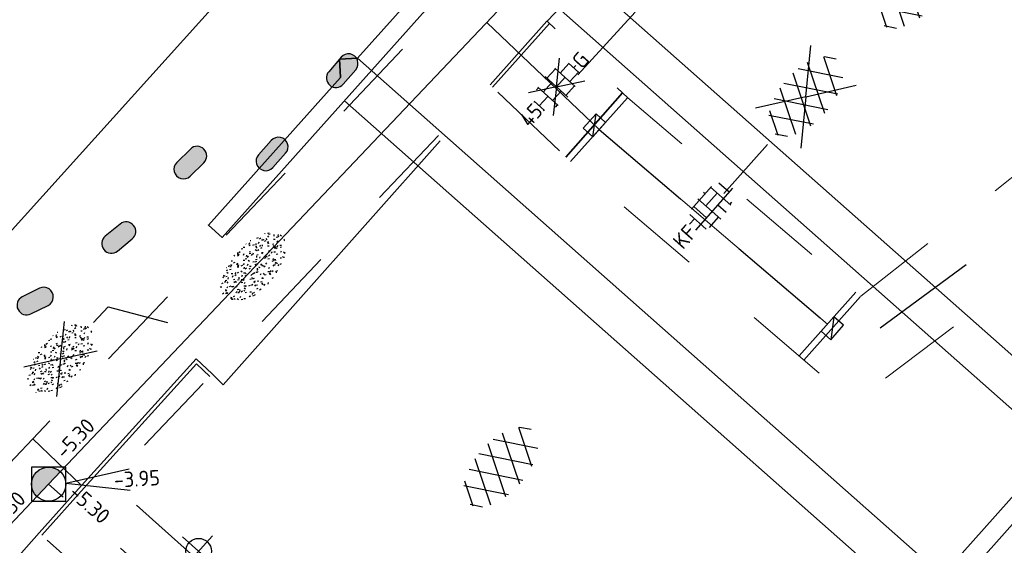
# Model space of a CAD drawing. Header units: metres. Extents: x 113080 to 114329, y 482672 to 483852.
# Tile 38 of 55: x 113494 to 113518, y 483448 to 483461. Entities that reach past the tile are written whole.
import ezdxf
from ezdxf.enums import TextEntityAlignment as Align

# ---------------------------------------------------------------- set-up
doc = ezdxf.new("R2010")
doc.units = ezdxf.units.M
for name, pattern in [('RI-GWA', [18.45, 6, -1.8, 1.75, -1.8, 1.75, -1.8, 1.75, -1.8]), ('RI-HWA_KOLKAANSLUITING', [4.3, 2.5, -1.8]), ('VH-OPSLUITBAND_80X200', [14, 8, -2, 2, -2]), ('VH-TROTTOIRBAND_130-150', [15, 5, -2, 2, -2, 2, -2]), ('XX-HIDDEN', [4, 2, -2])]:
    doc.linetypes.add(name, pattern=pattern)
for name, color, linetype, lineweight in [('B-WE-IE-MEUBILAIR_WEGMEUBILAIR_LICHTMAST-S', 252, 'Continuous', 25), ('B-WE-IE-MEUBILAIR_WEGMEUBILAIR_PARKEERMAATREGEL-S', 252, 'Continuous', 25), ('B-WE-RI-GWA_STROOMRICHTING-S', 252, 'Continuous', 25), ('B-WE-RI-GWA_TRANSPORTLEIDING-G', 252, 'RI-GWA', 18), ('B-WE-RI-HWA_KOLK-S', 252, 'Continuous', 25), ('B-WE-VH-KANTOPSLUITING_OPSLUITBAND_80X200-G', 252, 'VH-OPSLUITBAND_80X200', 18), ('B-WE-VH-VERHARDING_ASFALT-S', 252, 'Continuous', 25), ('N-WE-GR-GRAS-S', 60, 'Continuous', 25), ('N-WE-KW-KUNSTWERK_BRUG-G', 7, 'Continuous', 35), ('N-WE-VH-KANTOPSLUITING_OPSLUITBAND_80X200-G', 150, 'VH-OPSLUITBAND_80X200', 35), ('N-WE-VH-KANTOPSLUITING_TROTTOIRBAND_130 150-G', 210, 'VH-TROTTOIRBAND_130-150', 35), ('N-WE-VH-KANTOPSLUITING_VOORKANTBAND-G', 50, 'Continuous', 25), ('N-WE-VH-VERHARDING_BETONSTRAATSTEEN-S', 210, 'Continuous', 25), ('N-WE-VH-VERHARDING_TEGEL-S', 50, 'Continuous', 25), ('V-WE-GR-GRAS-S', 7, 'Continuous', 25), ('V-WE-VH-KANTOPSLUITING_OPSLUITBAND_80X200-G', 150, 'VH-OPSLUITBAND_80X200-V', 25), ('V-WE-VH-KANTOPSLUITING_TROTTOIRBAND_130 150-G', 210, 'VH-TROTTOIRBAND_130-150-V', 18), ('V-WE-VH-KANTOPSLUITING_VOORKANTBAND-G', 50, 'Continuous', 18), ('V-WE-VH-MATERIAALGRENS-G', 7, 'XX-HIDDEN', 18), ('V-WE-VH-VERHARDING_ASFALT-S', 7, 'Continuous', 25), ('V-WE-VH-VERHARDING_TEGEL-S', 10, 'Continuous', 25), ('X-XX-AL-WERKGRENS-G', 7, 'XX-WERKGRENS', 25)]:
    doc.layers.add(name, color=color, linetype=linetype, lineweight=lineweight)
for name, color, linetype, lineweight, true_color in [('N-WE-RI-GWA_PUTNUMMER-S', 30, 'Continuous', 25, 0xff7f00), ('N-WE-RI-GWA_RIOOLPUT_INSPECTIEPUT-S', 30, 'Continuous', 25, 0xff7f00), ('N-WE-RI-GWA_STROOMRICHTING-S', 30, 'Continuous', 25, 0xff7f00), ('N-WE-RI-GWA_TRANSPORTLEIDING-G', 30, 'RI-GWA', 35, 0xff7f00), ('N-WE-RI-HWA_KOLKAANSLUITING-G', 150, 'RI-HWA_KOLKAANSLUITING', 25, 0x007fff), ('V-WE-RI-GWA_STROOMRICHTING-S', 30, 'Continuous', 25, 0xff7f00), ('V-WE-RI-GWA_TRANSPORTLEIDING-G', 30, 'RI-GWA-V', 35, 0xff7f00), ('V-WE-RI-HWA_KOLKAANSLUITING-G', 150, 'RI-HWA_KOLKAANSLUITING-V', 18, 0x007fff)]:
    doc.layers.add(name, color=color, linetype=linetype, lineweight=lineweight, true_color=true_color)
doc.styles.add('NLCS-ISO', font='NLCS-ISO.ttf')
doc.linetypes.add('RI-GWA-V', pattern='A,3,[24,NLCS.SHX,S=1,R=0,X=0,Y=0],3,-3', length=9)
doc.linetypes.add('RI-HWA_KOLKAANSLUITING-V', pattern='A,1.25,[24,NLCS.SHX,S=0.5,R=0,X=0,Y=0],1.25,-1.8,1.8,-1.8,1.8,-1.8,1.8,-1.8', length=15.1)
doc.linetypes.add('VH-OPSLUITBAND_80X200-V', pattern='A,4,[24,NLCS.SHX,S=1,R=0,X=0,Y=0],4,-2,2,-2', length=14)
doc.linetypes.add('VH-TROTTOIRBAND_130-150-V', pattern='A,2.5,[24,NLCS.SHX,S=1,R=0,X=0,Y=0],2.5,-2,2,-2,2,-2', length=15)
doc.linetypes.add('XX-WERKGRENS', pattern='A,0,[137,NLCS.SHX,S=0.5,R=0,X=0,Y=0],-30', length=30)

# ---------------------------------------------------------------- blocks, each defined once
blk = doc.blocks.new('N-SRI-PUT_GWA-SO')
blk.add_hatch(color=256).paths.add_polyline_path([(1.41, 1.41, 0.664858), (-2, 0.02), (-2, -0.02, 0.196534), (-1.41, -1.41)])
at = {"lineweight": -3, "flags": 128}
blk.add_lwpolyline([(2, -2), (2, 2), (-2, 2), (-2, -2)], close=True, dxfattribs=at)
at = {"lineweight": -3}
blk.add_circle((0, 0), 2, dxfattribs=at)
blk = doc.blocks.new('*U92')
at = {"ltscale": 0.1, "style": 'NLCS-ISO'}
for tag, p in [('BOBL', (-96.47, 0)), ('MAT', (-1, 0.5))]:
    blk.add_attdef(tag, text='', height=1.8, dxfattribs=at).set_placement(p, align=Align.BOTTOM_RIGHT)
for tag, p in [('DIA', (1, 0.5)), ('BOBR', (98.49, 0))]:
    blk.add_attdef(tag, text='', height=1.8, dxfattribs=at).set_placement(p, align=Align.BOTTOM_LEFT)
blk.add_attdef('JVA', text='', height=1.8, dxfattribs=at).set_placement((0, -1), align=Align.TOP_CENTER)
blk = doc.blocks.new('*U163')
at = {"ltscale": 0.1}
blk.add_hatch(color=256, dxfattribs=at).paths.add_polyline_path([(2.5, 0), (-2.5, -0.83), (-2.5, 0.83)])
at = {"ltscale": 0.1, "flags": 128}
blk.add_lwpolyline([(2.5, 0), (-2.5, -0.83), (-2.5, 0.83)], close=True, dxfattribs=at)
at = {"ltscale": 0.1, "style": 'NLCS-ISO'}
for tag, p in [('BOBL', (-46.81, 0)), ('MAT', (-1, 0.5))]:
    blk.add_attdef(tag, text='', height=1.8, dxfattribs=at).set_placement(p, align=Align.BOTTOM_RIGHT)
for tag, p in [('DIA', (1, 0.5)), ('BOBR', (43.51, 0))]:
    blk.add_attdef(tag, text='', height=1.8, dxfattribs=at).set_placement(p, align=Align.BOTTOM_LEFT)
blk.add_attdef('JVA', text='', height=1.8, dxfattribs=at).set_placement((0, -1), align=Align.TOP_CENTER)
blk = doc.blocks.new('*U164')
at = {"ltscale": 0.1}
blk.add_hatch(color=256, dxfattribs=at).paths.add_polyline_path([(2.5, 0), (-2.5, -0.83), (-2.5, 0.83)])
at = {"ltscale": 0.1, "flags": 128}
blk.add_lwpolyline([(2.5, 0), (-2.5, -0.83), (-2.5, 0.83)], close=True, dxfattribs=at)
at = {"ltscale": 0.1, "style": 'NLCS-ISO'}
for tag, p in [('BOBL', (-30.21, 0)), ('MAT', (-1, 0.5))]:
    blk.add_attdef(tag, text='', height=1.8, dxfattribs=at).set_placement(p, align=Align.BOTTOM_RIGHT)
for tag, p in [('DIA', (1, 0.5)), ('BOBR', (29.48, 0))]:
    blk.add_attdef(tag, text='', height=1.8, dxfattribs=at).set_placement(p, align=Align.BOTTOM_LEFT)
blk.add_attdef('JVA', text='', height=1.8, dxfattribs=at).set_placement((0, -1), align=Align.TOP_CENTER)
blk = doc.blocks.new('B-SIE-WEG_LICHTMAST_1UITHOUDER-SO')
for p, q in [((0, -2.42), (0, 2.33)), ((-5.5, 0), (-6.34, 1.24)), ((-5.5, 0), (-4.66, 1.24)), ((-5.5, 0), (-6.34, -1.24)), ((-1.5, 0), (-5.5, 0)), ((-5.5, 0), (-4.66, -1.24)), ((0, 0), (-1.49, 0)), ((0, 0), (2.52, 0))]:
    blk.add_line(p, q)
blk.add_circle((0, 0), 1.5)
at = {"style": 'NLCS-ISO'}
blk.add_attdef('TYPE', text='', height=1.8, dxfattribs=at).set_placement((0, 2.33), align=Align.BOTTOM_CENTER)
blk = doc.blocks.new('B-SRI-KOLK_TROTTOIR-SO')
blk.add_line((-1.125, 0), (1.125, 1.5))
at = {"flags": 128}
blk.add_lwpolyline([(-1.125, 0), (1.125, 0), (1.125, 1.5), (-1.125, 1.5)], close=True, dxfattribs=at)
blk = doc.blocks.new('V-SGR-GRAS_01-SO')
at = {"ltscale": 0.1}
for p, q in [((0, 0), (-1.427, 1.027)), ((-0.576, 0.919), (-0.64, 0.957)), ((-0.562, 0.919), (-0.509, 0.972)), ((-0.212, 0.998), (-0.269, 1.031)), ((0, 0), (1.427, 1.027)), ((0.073, 0.993), (0.138, 1.031)), ((0.239, 0.923), (0.312, 0.942)), ((0.594, 0.925), (0.522, 0.945)), ((0.912, 0.894), (0.907, 0.925)), ((-1.448, 0.644), (-1.521, 0.664)), ((-1.469, 0.576), (-1.482, 0.65)), ((-1.427, 0.476), (-1.354, 0.496)), ((-1.302, 0.761), (-1.324, 0.774)), ((-1.284, 0.684), (-1.278, 0.759)), ((-1.154, 0.647), (-1.207, 0.7)), ((-0.939, 0.84), (-1.004, 0.878)), ((-0.968, 0.512), (-0.915, 0.565)), ((-0.893, 0.496), (-0.965, 0.515)), ((-0.892, 0.812), (-0.817, 0.812)), ((-0.873, 0.655), (-0.886, 0.729)), ((-0.871, 0.625), (-0.799, 0.644)), ((-0.804, 0.474), (-0.869, 0.511)), ((-0.73, 0.647), (-0.783, 0.7)), ((-0.689, 0.607), (-0.682, 0.682)), ((-0.441, 0.553), (-0.506, 0.59)), ((-0.427, 0.785), (-0.499, 0.804)), ((-0.425, 0.706), (-0.36, 0.743)), ((-0.305, 0.647), (-0.358, 0.7)), ((-0.317, 0.812), (-0.242, 0.812)), ((-0.316, 0.774), (-0.244, 0.793)), ((-0.278, 0.735), (-0.291, 0.809)), ((-0.078, 0.632), (-0.143, 0.669)), ((-0.093, 0.53), (-0.087, 0.604)), ((-0.002, 0.47), (0.071, 0.489)), ((0.128, 0.636), (0.056, 0.656)), ((0.119, 0.647), (0.066, 0.7)), ((0.286, 0.711), (0.221, 0.748)), ((0.258, 0.812), (0.333, 0.812)), ((0.317, 0.814), (0.304, 0.888)), ((0.322, 0.565), (0.375, 0.618)), ((0.429, 0.477), (0.494, 0.514)), ((0.543, 0.647), (0.49, 0.7)), ((0.502, 0.452), (0.509, 0.527)), ((0.554, 0.619), (0.626, 0.638)), ((0.649, 0.79), (0.584, 0.827)), ((0.684, 0.487), (0.611, 0.507)), ((0.833, 0.812), (0.908, 0.812)), ((0.967, 0.647), (0.914, 0.7)), ((0.927, 0.764), (0.992, 0.802)), ((1.012, 0.869), (0.947, 0.906)), ((1.15, 0.777), (1.077, 0.796)), ((1.147, 0.502), (1.082, 0.54)), ((1.109, 0.767), (1.182, 0.787)), ((1.392, 0.647), (1.339, 0.7)), ((1.424, 0.463), (1.496, 0.483)), ((1.51, 0.581), (1.445, 0.619)), ((1.607, 0.407), (1.594, 0.481)), ((-1.964, -0.07), (-1.977, 0.004)), ((-1.93, 0.188), (-1.925, 0.244)), ((-1.893, 0.237), (-1.921, 0.253)), ((-1.668, 0.023), (-1.595, 0.043)), ((-1.596, 0.241), (-1.649, 0.294)), ((-1.53, 0.316), (-1.595, 0.353)), ((-1.517, 0.187), (-1.442, 0.187)), ((-1.358, 0.206), (-1.431, 0.226)), ((0, 0), (-1.427, -1.027)), ((-1.421, 0.131), (-1.356, 0.168)), ((-1.369, 0.009), (-1.382, 0.083)), ((-1.375, 0.106), (-1.322, 0.159)), ((-1.334, 0.111), (-1.328, 0.186)), ((-1.167, 0.395), (-1.232, 0.432)), ((-1.172, 0.241), (-1.225, 0.294)), ((-1.112, 0.172), (-1.04, 0.192)), ((-1.032, 0.028), (-1.097, 0.066)), ((-0.942, 0.187), (-0.867, 0.187)), ((-0.923, 0.418), (-0.858, 0.456)), ((-0.803, 0.057), (-0.875, 0.077)), ((-0.747, 0.241), (-0.8, 0.294)), ((-0.773, 0.089), (-0.786, 0.163)), ((-0.739, 0.034), (-0.732, 0.109)), ((-0.669, 0.107), (-0.734, 0.145)), ((-0.557, 0.321), (-0.485, 0.34)), ((-0.337, 0.347), (-0.41, 0.366)), ((-0.323, 0.241), (-0.376, 0.294)), ((-0.306, 0.186), (-0.371, 0.224)), ((-0.367, 0.187), (-0.292, 0.187)), ((-0.243, 0.017), (-0.17, 0.036)), ((-0.178, 0.169), (-0.191, 0.242)), ((-0.143, -0.043), (-0.137, 0.032)), ((-0.085, 0.159), (-0.032, 0.212)), ((-0.069, 0.189), (-0.004, 0.227)), ((0.057, 0.265), (-0.008, 0.303)), ((0, 0), (1.427, -1.027)), ((0.101, 0.241), (0.048, 0.294)), ((0.218, 0.198), (0.146, 0.217)), ((0.208, 0.187), (0.283, 0.187)), ((0.313, 0.166), (0.385, 0.185)), ((0.42, 0.344), (0.355, 0.382)), ((0.417, 0.248), (0.404, 0.322)), ((0.526, 0.241), (0.472, 0.294)), ((0.555, -0.022), (0.49, 0.015)), ((0.774, 0.049), (0.701, 0.069)), ((0.784, 0.423), (0.719, 0.461)), ((0.783, 0.187), (0.858, 0.187)), ((0.918, 0.057), (0.853, 0.094)), ((0.868, 0.315), (0.941, 0.334)), ((0.95, 0.241), (0.897, 0.294)), ((1.012, 0.328), (0.999, 0.402)), ((1.098, 0.375), (1.104, 0.45)), ((1.239, 0.338), (1.167, 0.358)), ((1.183, 0.011), (1.255, 0.03)), ((1.206, 0.212), (1.259, 0.265)), ((1.282, 0.136), (1.217, 0.173)), ((1.283, 0.248), (1.348, 0.286)), ((1.374, 0.241), (1.321, 0.294)), ((1.358, 0.187), (1.433, 0.187)), ((1.645, 0.215), (1.58, 0.252)), ((1.693, 0.298), (1.7, 0.373)), ((1.795, 0.19), (1.722, 0.209)), ((1.738, 0.159), (1.81, 0.179)), ((1.798, 0.241), (1.745, 0.294)), ((1.933, 0.187), (1.948, 0.187)), ((-1.918, -0.157), (-1.854, -0.119)), ((-1.824, -0.083), (-1.897, -0.064)), ((-1.759, -0.13), (-1.823, -0.092)), ((-1.782, -0.301), (-1.729, -0.248)), ((-1.624, -0.496), (-1.689, -0.459)), ((-1.613, -0.166), (-1.667, -0.113)), ((-1.567, -0.438), (-1.492, -0.438)), ((-1.395, -0.051), (-1.46, -0.013)), ((-1.385, -0.462), (-1.378, -0.387)), ((-1.353, -0.281), (-1.281, -0.261)), ((-1.269, -0.232), (-1.341, -0.212)), ((-1.261, -0.417), (-1.326, -0.38)), ((-1.189, -0.166), (-1.242, -0.113)), ((-1.065, -0.386), (-1, -0.348)), ((-0.992, -0.438), (-0.917, -0.438)), ((-0.897, -0.338), (-0.962, -0.301)), ((-0.765, -0.166), (-0.818, -0.113)), ((-0.798, -0.132), (-0.726, -0.112)), ((-0.713, -0.381), (-0.786, -0.361)), ((-0.674, -0.477), (-0.687, -0.403)), ((-0.534, -0.259), (-0.599, -0.222)), ((-0.567, -0.098), (-0.502, -0.061)), ((-0.491, -0.248), (-0.438, -0.195)), ((-0.484, -0.436), (-0.411, -0.416)), ((-0.417, -0.438), (-0.342, -0.438)), ((-0.341, -0.166), (-0.394, -0.113)), ((-0.248, -0.091), (-0.32, -0.072)), ((-0.171, -0.18), (-0.236, -0.143)), ((-0.078, -0.398), (-0.091, -0.324)), ((0.084, -0.166), (0.031, -0.113)), ((0.072, -0.287), (0.144, -0.268)), ((0.192, -0.101), (0.127, -0.064)), ((0.158, -0.438), (0.233, -0.438)), ((0.308, -0.24), (0.235, -0.221)), ((0.327, -0.468), (0.262, -0.43)), ((0.287, -0.327), (0.352, -0.289)), ((0.452, -0.12), (0.459, -0.046)), ((0.508, -0.166), (0.455, -0.113)), ((0.517, -0.318), (0.504, -0.244)), ((0.69, -0.389), (0.625, -0.351)), ((0.627, -0.138), (0.7, -0.119)), ((0.733, -0.438), (0.808, -0.438)), ((0.785, -0.039), (0.85, -0.002)), ((0.863, -0.389), (0.791, -0.37)), ((0.799, -0.195), (0.852, -0.142)), ((0.932, -0.166), (0.879, -0.113)), ((0.942, -0.442), (1.014, -0.423)), ((1.053, -0.31), (0.988, -0.272)), ((1.048, -0.198), (1.054, -0.123)), ((1.112, -0.239), (1.099, -0.165)), ((1.329, -0.1), (1.256, -0.08)), ((1.356, -0.166), (1.303, -0.113)), ((1.308, -0.438), (1.383, -0.438)), ((1.416, -0.231), (1.351, -0.193)), ((1.497, -0.293), (1.569, -0.274)), ((1.639, -0.268), (1.704, -0.231)), ((1.643, -0.275), (1.65, -0.2)), ((1.707, -0.159), (1.694, -0.085)), ((1.779, -0.152), (1.715, -0.114)), ((1.781, -0.166), (1.728, -0.113)), ((1.884, -0.248), (1.812, -0.229)), ((-1.631, -0.572), (-1.684, -0.519)), ((-1.535, -0.657), (-1.498, -0.636)), ((-1.269, -0.557), (-1.282, -0.483)), ((-1.207, -0.572), (-1.26, -0.519)), ((-1.179, -0.67), (-1.252, -0.651)), ((-1.126, -0.784), (-1.191, -0.746)), ((-1.039, -0.585), (-0.967, -0.565)), ((-0.898, -0.654), (-0.845, -0.601)), ((-0.783, -0.572), (-0.836, -0.519)), ((-0.763, -0.705), (-0.828, -0.667)), ((-0.789, -0.539), (-0.782, -0.464)), ((-0.725, -0.889), (-0.652, -0.869)), ((-0.709, -0.902), (-0.644, -0.864)), ((-0.624, -0.819), (-0.696, -0.799)), ((-0.399, -0.626), (-0.464, -0.588)), ((-0.358, -0.572), (-0.411, -0.519)), ((-0.158, -0.529), (-0.23, -0.51)), ((-0.211, -0.614), (-0.146, -0.577)), ((-0.193, -0.616), (-0.187, -0.541)), ((-0.169, -0.74), (-0.097, -0.72)), ((-0.036, -0.547), (-0.101, -0.509)), ((0.021, -0.964), (0.008, -0.89)), ((0.066, -0.572), (0.013, -0.519)), ((0.099, -0.913), (0.034, -0.876)), ((0.397, -0.678), (0.325, -0.659)), ((0.386, -0.591), (0.459, -0.572)), ((0.393, -0.601), (0.446, -0.548)), ((0.462, -0.834), (0.397, -0.797)), ((0.402, -0.693), (0.409, -0.618)), ((0.49, -0.572), (0.437, -0.519)), ((0.617, -0.884), (0.604, -0.81)), ((0.643, -0.843), (0.708, -0.806)), ((0.701, -0.895), (0.773, -0.876)), ((0.825, -0.755), (0.76, -0.718)), ((0.914, -0.572), (0.861, -0.519)), ((0.953, -0.827), (0.88, -0.808)), ((0.998, -0.77), (1.004, -0.696)), ((1.188, -0.676), (1.123, -0.639)), ((1.141, -0.556), (1.206, -0.518)), ((1.212, -0.805), (1.199, -0.731)), ((1.256, -0.746), (1.328, -0.727)), ((1.339, -0.572), (1.286, -0.519)), ((1.419, -0.538), (1.346, -0.518)), ((1.551, -0.597), (1.486, -0.56)), ((1.684, -0.547), (1.736, -0.495)), ((1.713, -0.522), (1.71, -0.519)), ((-0.836, -0.943), (-0.853, -0.926)), ((-0.582, -0.994), (-0.587, -0.97)), ((-0.376, -0.979), (-0.429, -0.926)), ((-0.265, -0.992), (-0.33, -0.955)), ((-0.068, -0.968), (-0.141, -0.948)), ((-0.014, -1.008), (0.039, -0.955)), ((0.048, -0.979), (-0.005, -0.926)), ((0.172, -1.037), (0.218, -1.024)), ((0.472, -0.979), (0.419, -0.926)), ((0.856, -0.938), (0.844, -0.926))]:
    blk.add_line(p, q, dxfattribs=at)
at = {"ltscale": 0.1, "style": 'NLCS-ISO'}
blk.add_attdef('TYPE', text='', height=0.5, dxfattribs=at).set_placement((3.471, -0.016), align=Align.MIDDLE_CENTER)
blk = doc.blocks.new('V-SVH-ASFALT-SO')
for q in [(-4.9, 3.52), (4.9, 3.52), (-4.9, -3.52), (4.9, -3.52)]:
    blk.add_line((0, 0), q)
at = {"ltscale": 0.1}
for p, q in [((-4.1, -2.05), (-1.24, 2.9)), ((0.56, -2.96), (-2.66, 2.62)), ((-2.19, -2.74), (1.08, 2.92)), ((2.68, -2.62), (-0.54, 2.96)), ((-0.01, -2.97), (3.13, 2.48)), ((4.51, -1.79), (1.85, 2.81)), ((-5.55, -0.57), (-4.02, 2.09)), ((-1.83, -2.81), (-4.5, 1.81)), ((2.47, -2.68), (4.88, 1.5)), ((5.64, 0.25), (4.96, 1.43)), ((-4.91, -1.48), (-5.64, -0.2))]:
    blk.add_line(p, q, dxfattribs=at)
at = {"style": 'NLCS-ISO'}
blk.add_attdef('KLEUR', text='', height=1.8, dxfattribs=at).set_placement((7.3, 0), align=Align.MIDDLE_LEFT)
at = {"style": 'NLCS-ISO', "flags": 1}
blk.add_attdef('FUNCTIE', text='', height=1.8, dxfattribs=at).set_placement((0.12, -3.58), align=Align.MIDDLE_CENTER)
blk = doc.blocks.new('SVH-BSS_KEIFORMAAT_BLOK_02_KL-SO')
for p, q in [((-2.37, -1.29), (-2.37, 1.29)), ((-1.77, 1.54), (1.77, 1.54)), ((-1.37, -0.46), (-1.37, 1.54)), ((-0.37, -1.79), (-0.37, 1.79)), ((0.63, 1.54), (0.63, 1.77)), ((1.63, -1.58), (1.63, 1.58)), ((-3.24, 0.54), (-2.37, 0.54)), ((-0.37, 0.54), (1.63, 0.54)), ((2.63, -0.46), (2.63, 1.14)), ((-3.28, -0.46), (3.28, -0.46)), ((0.63, -1.77), (0.63, -0.46)), ((-1.97, -1.46), (-0.37, -1.46)), ((1.63, -1.46), (1.97, -1.46))]:
    blk.add_line(p, q)
at = {"style": 'NLCS-ISO'}
blk.add_attdef('FORMAAT', text='', height=1.8, dxfattribs=at).set_placement((-3.39, 0), align=Align.MIDDLE_RIGHT)
blk.add_attdef('KLEUR', text='', height=1.8, dxfattribs=at).set_placement((3.39, 0), align=Align.MIDDLE_LEFT)
at = {"style": 'NLCS-ISO', "flags": 1}
blk.add_attdef('FUNCTIE', text='', height=1.8, dxfattribs=at).set_placement((0.12, -3.58), align=Align.MIDDLE_CENTER)
blk = doc.blocks.new('SGR-GRAS_01-SO')
at = {"ltscale": 0.1}
for p, q in [((-0.576, 0.919), (-0.64, 0.957)), ((-0.562, 0.919), (-0.509, 0.972)), ((-0.212, 0.998), (-0.269, 1.031)), ((0.073, 0.993), (0.138, 1.031)), ((0.239, 0.923), (0.312, 0.942)), ((0.594, 0.925), (0.522, 0.945)), ((0.912, 0.894), (0.907, 0.925)), ((-1.448, 0.644), (-1.521, 0.664)), ((-1.469, 0.576), (-1.482, 0.65)), ((-1.427, 0.476), (-1.354, 0.496)), ((-1.302, 0.761), (-1.324, 0.774)), ((-1.284, 0.684), (-1.278, 0.759)), ((-1.154, 0.647), (-1.207, 0.7)), ((-0.939, 0.84), (-1.004, 0.878)), ((-0.968, 0.512), (-0.915, 0.565)), ((-0.893, 0.496), (-0.965, 0.515)), ((-0.892, 0.812), (-0.817, 0.812)), ((-0.873, 0.655), (-0.886, 0.729)), ((-0.871, 0.625), (-0.799, 0.644)), ((-0.804, 0.474), (-0.869, 0.511)), ((-0.73, 0.647), (-0.783, 0.7)), ((-0.689, 0.607), (-0.682, 0.682)), ((-0.441, 0.553), (-0.506, 0.59)), ((-0.427, 0.785), (-0.499, 0.804)), ((-0.425, 0.706), (-0.36, 0.743)), ((-0.305, 0.647), (-0.358, 0.7)), ((-0.317, 0.812), (-0.242, 0.812)), ((-0.316, 0.774), (-0.244, 0.793)), ((-0.278, 0.735), (-0.291, 0.809)), ((-0.078, 0.632), (-0.143, 0.669)), ((-0.093, 0.53), (-0.087, 0.604)), ((-0.002, 0.47), (0.071, 0.489)), ((0.128, 0.636), (0.056, 0.656)), ((0.119, 0.647), (0.066, 0.7)), ((0.286, 0.711), (0.221, 0.748)), ((0.258, 0.812), (0.333, 0.812)), ((0.317, 0.814), (0.304, 0.888)), ((0.322, 0.565), (0.375, 0.618)), ((0.429, 0.477), (0.494, 0.514)), ((0.543, 0.647), (0.49, 0.7)), ((0.502, 0.452), (0.509, 0.527)), ((0.554, 0.619), (0.626, 0.638)), ((0.649, 0.79), (0.584, 0.827)), ((0.684, 0.487), (0.611, 0.507)), ((0.833, 0.812), (0.908, 0.812)), ((0.967, 0.647), (0.914, 0.7)), ((0.927, 0.764), (0.992, 0.802)), ((1.012, 0.869), (0.947, 0.906)), ((1.15, 0.777), (1.077, 0.796)), ((1.147, 0.502), (1.082, 0.54)), ((1.109, 0.767), (1.182, 0.787)), ((1.392, 0.647), (1.339, 0.7)), ((1.424, 0.463), (1.496, 0.483)), ((1.51, 0.581), (1.445, 0.619)), ((1.607, 0.407), (1.594, 0.481)), ((-1.964, -0.07), (-1.977, 0.004)), ((-1.93, 0.188), (-1.925, 0.244)), ((-1.893, 0.237), (-1.921, 0.253)), ((-1.668, 0.023), (-1.595, 0.043)), ((-1.596, 0.241), (-1.649, 0.294)), ((-1.53, 0.316), (-1.595, 0.353)), ((-1.517, 0.187), (-1.442, 0.187)), ((-1.358, 0.206), (-1.431, 0.226)), ((-1.421, 0.131), (-1.356, 0.168)), ((-1.369, 0.009), (-1.382, 0.083)), ((-1.375, 0.106), (-1.322, 0.159)), ((-1.334, 0.111), (-1.328, 0.186)), ((-1.167, 0.395), (-1.232, 0.432)), ((-1.172, 0.241), (-1.225, 0.294)), ((-1.112, 0.172), (-1.04, 0.192)), ((-1.032, 0.028), (-1.097, 0.066)), ((-0.942, 0.187), (-0.867, 0.187)), ((-0.923, 0.418), (-0.858, 0.456)), ((-0.803, 0.057), (-0.875, 0.077)), ((-0.747, 0.241), (-0.8, 0.294)), ((-0.773, 0.089), (-0.786, 0.163)), ((-0.739, 0.034), (-0.732, 0.109)), ((-0.669, 0.107), (-0.734, 0.145)), ((-0.557, 0.321), (-0.485, 0.34)), ((-0.337, 0.347), (-0.41, 0.366)), ((-0.323, 0.241), (-0.376, 0.294)), ((-0.306, 0.186), (-0.371, 0.224)), ((-0.367, 0.187), (-0.292, 0.187)), ((-0.243, 0.017), (-0.17, 0.036)), ((-0.178, 0.169), (-0.191, 0.242)), ((-0.143, -0.043), (-0.137, 0.032)), ((-0.085, 0.159), (-0.032, 0.212)), ((-0.069, 0.189), (-0.004, 0.227)), ((0.057, 0.265), (-0.008, 0.303)), ((0.101, 0.241), (0.048, 0.294)), ((0.218, 0.198), (0.146, 0.217)), ((0.208, 0.187), (0.283, 0.187)), ((0.313, 0.166), (0.385, 0.185)), ((0.42, 0.344), (0.355, 0.382)), ((0.417, 0.248), (0.404, 0.322)), ((0.526, 0.241), (0.472, 0.294)), ((0.555, -0.022), (0.49, 0.015)), ((0.774, 0.049), (0.701, 0.069)), ((0.784, 0.423), (0.719, 0.461)), ((0.783, 0.187), (0.858, 0.187)), ((0.918, 0.057), (0.853, 0.094)), ((0.868, 0.315), (0.941, 0.334)), ((0.95, 0.241), (0.897, 0.294)), ((1.012, 0.328), (0.999, 0.402)), ((1.098, 0.375), (1.104, 0.45)), ((1.239, 0.338), (1.167, 0.358)), ((1.183, 0.011), (1.255, 0.03)), ((1.206, 0.212), (1.259, 0.265)), ((1.282, 0.136), (1.217, 0.173)), ((1.283, 0.248), (1.348, 0.286)), ((1.374, 0.241), (1.321, 0.294)), ((1.358, 0.187), (1.433, 0.187)), ((1.645, 0.215), (1.58, 0.252)), ((1.693, 0.298), (1.7, 0.373)), ((1.795, 0.19), (1.722, 0.209)), ((1.738, 0.159), (1.81, 0.179)), ((1.798, 0.241), (1.745, 0.294)), ((1.933, 0.187), (1.948, 0.187)), ((-1.918, -0.157), (-1.854, -0.119)), ((-1.824, -0.083), (-1.897, -0.064)), ((-1.759, -0.13), (-1.823, -0.092)), ((-1.782, -0.301), (-1.729, -0.248)), ((-1.624, -0.496), (-1.689, -0.459)), ((-1.613, -0.166), (-1.667, -0.113)), ((-1.567, -0.438), (-1.492, -0.438)), ((-1.395, -0.051), (-1.46, -0.013)), ((-1.385, -0.462), (-1.378, -0.387)), ((-1.353, -0.281), (-1.281, -0.261)), ((-1.269, -0.232), (-1.341, -0.212)), ((-1.261, -0.417), (-1.326, -0.38)), ((-1.189, -0.166), (-1.242, -0.113)), ((-1.065, -0.386), (-1, -0.348)), ((-0.992, -0.438), (-0.917, -0.438)), ((-0.897, -0.338), (-0.962, -0.301)), ((-0.765, -0.166), (-0.818, -0.113)), ((-0.798, -0.132), (-0.726, -0.112)), ((-0.713, -0.381), (-0.786, -0.361)), ((-0.674, -0.477), (-0.687, -0.403)), ((-0.534, -0.259), (-0.599, -0.222)), ((-0.567, -0.098), (-0.502, -0.061)), ((-0.491, -0.248), (-0.438, -0.195)), ((-0.484, -0.436), (-0.411, -0.416)), ((-0.417, -0.438), (-0.342, -0.438)), ((-0.341, -0.166), (-0.394, -0.113)), ((-0.248, -0.091), (-0.32, -0.072)), ((-0.171, -0.18), (-0.236, -0.143)), ((-0.078, -0.398), (-0.091, -0.324)), ((0.084, -0.166), (0.031, -0.113)), ((0.072, -0.287), (0.144, -0.268)), ((0.192, -0.101), (0.127, -0.064)), ((0.158, -0.438), (0.233, -0.438)), ((0.308, -0.24), (0.235, -0.221)), ((0.327, -0.468), (0.262, -0.43)), ((0.287, -0.327), (0.352, -0.289)), ((0.452, -0.12), (0.459, -0.046)), ((0.508, -0.166), (0.455, -0.113)), ((0.517, -0.318), (0.504, -0.244)), ((0.69, -0.389), (0.625, -0.351)), ((0.627, -0.138), (0.7, -0.119)), ((0.733, -0.438), (0.808, -0.438)), ((0.785, -0.039), (0.85, -0.002)), ((0.863, -0.389), (0.791, -0.37)), ((0.799, -0.195), (0.852, -0.142)), ((0.932, -0.166), (0.879, -0.113)), ((0.942, -0.442), (1.014, -0.423)), ((1.053, -0.31), (0.988, -0.272)), ((1.048, -0.198), (1.054, -0.123)), ((1.112, -0.239), (1.099, -0.165)), ((1.329, -0.1), (1.256, -0.08)), ((1.356, -0.166), (1.303, -0.113)), ((1.308, -0.438), (1.383, -0.438)), ((1.416, -0.231), (1.351, -0.193)), ((1.497, -0.293), (1.569, -0.274)), ((1.639, -0.268), (1.704, -0.231)), ((1.643, -0.275), (1.65, -0.2)), ((1.707, -0.159), (1.694, -0.085)), ((1.779, -0.152), (1.715, -0.114)), ((1.781, -0.166), (1.728, -0.113)), ((1.884, -0.248), (1.812, -0.229)), ((-1.631, -0.572), (-1.684, -0.519)), ((-1.535, -0.657), (-1.498, -0.636)), ((-1.269, -0.557), (-1.282, -0.483)), ((-1.207, -0.572), (-1.26, -0.519)), ((-1.179, -0.67), (-1.252, -0.651)), ((-1.126, -0.784), (-1.191, -0.746)), ((-1.039, -0.585), (-0.967, -0.565)), ((-0.898, -0.654), (-0.845, -0.601)), ((-0.783, -0.572), (-0.836, -0.519)), ((-0.763, -0.705), (-0.828, -0.667)), ((-0.789, -0.539), (-0.782, -0.464)), ((-0.725, -0.889), (-0.652, -0.869)), ((-0.709, -0.902), (-0.644, -0.864)), ((-0.624, -0.819), (-0.696, -0.799)), ((-0.399, -0.626), (-0.464, -0.588)), ((-0.358, -0.572), (-0.411, -0.519)), ((-0.158, -0.529), (-0.23, -0.51)), ((-0.211, -0.614), (-0.146, -0.577)), ((-0.193, -0.616), (-0.187, -0.541)), ((-0.169, -0.74), (-0.097, -0.72)), ((-0.036, -0.547), (-0.101, -0.509)), ((0.021, -0.964), (0.008, -0.89)), ((0.066, -0.572), (0.013, -0.519)), ((0.099, -0.913), (0.034, -0.876)), ((0.397, -0.678), (0.325, -0.659)), ((0.386, -0.591), (0.459, -0.572)), ((0.393, -0.601), (0.446, -0.548)), ((0.462, -0.834), (0.397, -0.797)), ((0.402, -0.693), (0.409, -0.618)), ((0.49, -0.572), (0.437, -0.519)), ((0.617, -0.884), (0.604, -0.81)), ((0.643, -0.843), (0.708, -0.806)), ((0.701, -0.895), (0.773, -0.876)), ((0.825, -0.755), (0.76, -0.718)), ((0.914, -0.572), (0.861, -0.519)), ((0.953, -0.827), (0.88, -0.808)), ((0.998, -0.77), (1.004, -0.696)), ((1.188, -0.676), (1.123, -0.639)), ((1.141, -0.556), (1.206, -0.518)), ((1.212, -0.805), (1.199, -0.731)), ((1.256, -0.746), (1.328, -0.727)), ((1.339, -0.572), (1.286, -0.519)), ((1.419, -0.538), (1.346, -0.518)), ((1.551, -0.597), (1.486, -0.56)), ((1.684, -0.547), (1.736, -0.495)), ((1.713, -0.522), (1.71, -0.519)), ((-0.836, -0.943), (-0.853, -0.926)), ((-0.582, -0.994), (-0.587, -0.97)), ((-0.376, -0.979), (-0.429, -0.926)), ((-0.265, -0.992), (-0.33, -0.955)), ((-0.068, -0.968), (-0.141, -0.948)), ((-0.014, -1.008), (0.039, -0.955)), ((0.048, -0.979), (-0.005, -0.926)), ((0.172, -1.037), (0.218, -1.024)), ((0.472, -0.979), (0.419, -0.926)), ((0.856, -0.938), (0.844, -0.926))]:
    blk.add_line(p, q, dxfattribs=at)
at = {"ltscale": 0.1, "style": 'NLCS-ISO'}
blk.add_attdef('TYPE', text='', height=0.5, dxfattribs=at).set_placement((3.471, -0.016), align=Align.MIDDLE_CENTER)
blk = doc.blocks.new('SVH-ASFALT-SO')
at = {"ltscale": 0.1}
for p, q in [((-4.09, -2.05), (-1.23, 2.9)), ((0.57, -2.96), (-2.65, 2.62)), ((-2.18, -2.74), (1.09, 2.92)), ((2.69, -2.62), (-0.53, 2.96)), ((-0.01, -2.97), (3.14, 2.48)), ((4.52, -1.79), (1.86, 2.81)), ((-5.55, -0.57), (-4.01, 2.09)), ((-1.82, -2.81), (-4.49, 1.81)), ((2.47, -2.68), (4.89, 1.5)), ((5.65, 0.25), (4.96, 1.43)), ((-4.9, -1.48), (-5.64, -0.2))]:
    blk.add_line(p, q, dxfattribs=at)
at = {"style": 'NLCS-ISO'}
blk.add_attdef('KLEUR', text='', height=1.8, dxfattribs=at).set_placement((7.3, 0), align=Align.MIDDLE_LEFT)
at = {"style": 'NLCS-ISO', "flags": 1}
blk.add_attdef('FUNCTIE', text='', height=1.8, dxfattribs=at).set_placement((-2.07, -6.33), align=Align.MIDDLE_CENTER)
blk = doc.blocks.new('V-SVH-TEGEL_300X300_DUN_HALFST_KL-SO')
at = {"ltscale": 0.1}
for q in [(-2.73, 1.96), (2.73, 1.96), (-2.75, -1.98), (2.75, -1.98)]:
    blk.add_line((0, 0), q, dxfattribs=at)
for p, q in [((-1.84, 1.5), (-1.5, 1.5)), ((-1.5, -1.6), (-1.5, 1.6)), ((0, -1.78), (0, 1.78)), ((0, 1.5), (1.5, 1.5)), ((1.5, -1.6), (1.5, 1.6)), ((-3.08, 0.75), (-3, 0.75)), ((-3, -0.83), (-3, 0.83)), ((-3, 0), (-1.5, 0)), ((-1.5, 0.75), (0, 0.75)), ((0, 0), (1.5, 0)), ((1.5, 0.75), (3, 0.75)), ((3, -0.83), (3, 0.83)), ((3, 0), (3.39, 0)), ((-3.08, -0.75), (-3, -0.75)), ((-1.5, -0.75), (0, -0.75)), ((1.5, -0.75), (3, -0.75)), ((-1.84, -1.5), (-1.5, -1.5)), ((0, -1.5), (1.5, -1.5))]:
    blk.add_line(p, q)
at = {"style": 'NLCS-ISO'}
blk.add_attdef('FORMAAT', text='', height=1.8, dxfattribs=at).set_placement((-3.18, 0), align=Align.MIDDLE_RIGHT)
blk.add_attdef('KLEUR', text='', height=1.8, dxfattribs=at).set_placement((3.49, 0), align=Align.MIDDLE_LEFT)
at = {"style": 'NLCS-ISO', "flags": 1}
blk.add_attdef('FUNCTIE', text='', height=1.8, dxfattribs=at).set_placement((0.12, -3.58), align=Align.MIDDLE_CENTER)
blk = doc.blocks.new('SIE-WEG_PARKEERMAATREGEL_HUNNENBED')
blk.add_hatch(color=256).paths.add_polyline_path([(0.224, 0.225), (-0.224, 0.225, 1), (-0.224, -0.225), (0.224, -0.225, 1)])
at = {"flags": 128}
blk.add_lwpolyline([(0.224, -0.225, 1), (0.224, 0.225), (-0.224, 0.225, 1), (-0.224, -0.225)], format="xyb", close=True, dxfattribs=at)
blk = doc.blocks.new('*U212')
for q in [(5.83, 7.6), (7.6, 5.83)]:
    blk.add_line((1.41, 1.41), q)
at = {"ltscale": 0.1, "style": 'NLCS-ISO'}
blk.add_attdef('PUTNR', text='', height=1.8, dxfattribs=at).set_placement((4675.7, 67.93), align=Align.MIDDLE_CENTER)
blk.add_attdef('PUTHGT', text='', height=1.8, rotation=45, dxfattribs=at).set_placement((5.39, 5.43), align=Align.MIDDLE_LEFT)

msp = doc.modelspace()

# ---------------------------------------------------------------- linework, layer by layer
at = {"layer": 'B-WE-RI-GWA_TRANSPORTLEIDING-G', "flags": 128}
msp.add_lwpolyline([(113495.139, 483449.815), (113480.4, 483434.3)], dxfattribs=at)
at = {"layer": 'B-WE-VH-KANTOPSLUITING_OPSLUITBAND_80X200-G', "flags": 128}
for points in [[(113498.969, 483452.393), (113499.226, 483452.142), (113505.479, 483459.157)], [(113489.636, 483445.473), (113490.945, 483444.224), (113494.917, 483448.673)]]:
    msp.add_lwpolyline(points, dxfattribs=at)
at = {"layer": 'N-WE-KW-KUNSTWERK_BRUG-G', "flags": 128}
for points in [[(113505.045, 483462.762), (113502.377, 483459.781), (113501.948, 483459.758), (113501.972, 483459.328), (113498.883, 483455.877), (113499.204, 483455.59), (113511.304, 483469.112), (113510.984, 483469.399), (113505.45, 483463.215), (113505.021, 483463.192), (113505.045, 483462.762)], [(113519.364, 483451.368), (113506, 483463.185)], [(113519.054, 483450.374), (113505.045, 483462.762)], [(113502.377, 483459.781), (113516.392, 483447.389)], [(113502.066, 483458.788), (113515.437, 483446.965)]]:
    msp.add_lwpolyline(points, dxfattribs=at)
msp.add_lwpolyline([(113515.987, 483446.935), (113513.323, 483443.948), (113513.004, 483444.236), (113521.684, 483453.968), (113522.005, 483453.682), (113519.459, 483450.828), (113519.484, 483450.399), (113519.054, 483450.374), (113516.392, 483447.389), (113516.416, 483446.96)], close=True, dxfattribs=at)
at = {"layer": 'N-WE-RI-GWA_TRANSPORTLEIDING-G', "flags": 128}
msp.add_lwpolyline([(113506.6, 483439.6), (113495.139, 483449.815)], dxfattribs=at)
at = {"layer": 'N-WE-RI-HWA_KOLKAANSLUITING-G', "flags": 128}
msp.add_lwpolyline([(113508.035, 483458.112), (113513.383, 483453.562), (113514.014, 483453.025), (113524.328, 483460.617)], dxfattribs=at)
at = {"layer": 'N-WE-VH-KANTOPSLUITING_OPSLUITBAND_80X200-G', "flags": 128}
for points in [[(113506.81, 483460.651), (113505.479, 483459.157)], [(113494.917, 483448.673), (113495.91, 483449.784), (113498.595, 483452.748), (113498.968, 483452.393)]]:
    msp.add_lwpolyline(points, dxfattribs=at)
at = {"layer": 'N-WE-VH-KANTOPSLUITING_TROTTOIRBAND_130 150-G', "flags": 128}
for points in [[(113508.58, 483458.974), (113507.255, 483457.468)], [(113514.16, 483454.209), (113512.831, 483452.715)]]:
    msp.add_lwpolyline(points, dxfattribs=at)
at = {"layer": 'N-WE-VH-KANTOPSLUITING_VOORKANTBAND-G', "flags": 128}
for points in [[(113506.87, 483460.598), (113505.539, 483459.104)], [(113508.702, 483458.858), (113507.366, 483457.368)], [(113514.048, 483454.309), (113512.719, 483452.815)], [(113494.977, 483448.62), (113495.969, 483449.731), (113498.6, 483452.633), (113498.913, 483452.335)]]:
    msp.add_lwpolyline(points, dxfattribs=at)
at = {"layer": 'N-WE-VH-VERHARDING_TEGEL-S', "flags": 128}
msp.add_lwpolyline([(113507.532, 483459.393), (113508.875, 483460.864)], dxfattribs=at)
at = {"layer": 'V-WE-GR-GRAS-S', "flags": 128}
msp.add_lwpolyline([(113496.191, 483453.596), (113496.53, 483453.962), (113497.924, 483453.598)], dxfattribs=at)
at = {"layer": 'V-WE-RI-GWA_TRANSPORTLEIDING-G', "flags": 128}
msp.add_lwpolyline([(113495.139, 483449.815), (113524.1, 483480.3)], dxfattribs=at)
at = {"layer": 'V-WE-RI-HWA_KOLKAANSLUITING-G', "flags": 128}
msp.add_lwpolyline([(113513.383, 483453.562), (113508.035, 483458.112), (113505.4, 483460.615)], dxfattribs=at)
at = {"layer": 'V-WE-VH-KANTOPSLUITING_OPSLUITBAND_80X200-G', "flags": 128}
for points in [[(113506.81, 483460.651), (113505.479, 483459.157)], [(113494.917, 483448.673), (113495.91, 483449.784), (113498.595, 483452.748), (113498.968, 483452.393)]]:
    msp.add_lwpolyline(points, dxfattribs=at)
at = {"layer": 'V-WE-VH-KANTOPSLUITING_TROTTOIRBAND_130 150-G', "flags": 128}
for points in [[(113508.58, 483458.974), (113507.255, 483457.468)], [(113514.16, 483454.209), (113512.831, 483452.715)]]:
    msp.add_lwpolyline(points, dxfattribs=at)
at = {"layer": 'V-WE-VH-KANTOPSLUITING_VOORKANTBAND-G', "flags": 128}
for points in [[(113506.87, 483460.598), (113505.539, 483459.104)], [(113508.702, 483458.858), (113507.366, 483457.368)], [(113514.048, 483454.309), (113512.719, 483452.815)], [(113494.977, 483448.62), (113495.969, 483449.731), (113498.6, 483452.633), (113498.913, 483452.335)]]:
    msp.add_lwpolyline(points, dxfattribs=at)
at = {"layer": 'V-WE-VH-MATERIAALGRENS-G', "flags": 128}
for points in [[(113525.906, 483460.742), (113513.997, 483451.726), (113507.366, 483457.368), (113505.436, 483459.202), (113496.575, 483449.874), (113507.265, 483440.347), (113505.935, 483438.853), (113493.703, 483449.755), (113523.375, 483480.989), (113524.825, 483479.611), (113516.046, 483470.37), (113517.65, 483468.846), (113525.906, 483460.742)], [(113514.163, 483454.211), (113522.793, 483460.994), (113516.26, 483467.408), (113514.668, 483468.92), (113506.813, 483460.652), (113508.704, 483458.855), (113514.163, 483454.211)], [(113494.771, 483450.879), (113495.911, 483449.786)]]:
    msp.add_lwpolyline(points, dxfattribs=at)
at = {"layer": 'V-WE-VH-VERHARDING_ASFALT-S', "flags": 128}
msp.add_lwpolyline([(113510.955, 483456.62), (113511.975, 483457.764)], dxfattribs=at)
at = {"layer": 'X-XX-AL-WERKGRENS-G', "ltscale": 0.2, "flags": 128}
msp.add_lwpolyline([(113521.505, 483485.933), (113546.723, 483463.286), (113512.724, 483425.609), (113487.549, 483448.311)], close=True, dxfattribs=at)

# ---------------------------------------------------------------- block references
at = {"layer": 'B-WE-IE-MEUBILAIR_WEGMEUBILAIR_LICHTMAST-S', "xscale": 0.2, "yscale": 0.2, "zscale": 0.2, "rotation": 138.1910447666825}
msp.add_blockref('B-SIE-WEG_LICHTMAST_1UITHOUDER-SO', (113498.651, 483448.246), dxfattribs=at)
at = {"layer": 'B-WE-IE-MEUBILAIR_WEGMEUBILAIR_PARKEERMAATREGEL-S'}
for p, rotation in [((113502.015, 483459.491), 49.39080428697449), ((113500.373, 483457.542), 48.17381774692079), ((113498.455, 483457.34), 44.29289439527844), ((113496.781, 483455.586), 39.04656074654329), ((113494.823, 483454.099), 26.47065411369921)]:
    msp.add_blockref('SIE-WEG_PARKEERMAATREGEL_HUNNENBED', p, dxfattribs=dict(at, rotation=rotation))
at = {"layer": 'B-WE-RI-GWA_STROOMRICHTING-S', "xscale": 0.2, "yscale": 0.2, "zscale": 0.2, "rotation": 46.46880071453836}
msp.add_blockref('*U163', (113487.984, 483442.283), dxfattribs=at).add_auto_attribs({'MAT': 'BT', 'DIA': '500', 'BOBL': '-5.25', 'BOBR': '-5.30'})
at = {"layer": 'B-WE-RI-HWA_KOLK-S', "xscale": 0.2, "yscale": 0.2, "zscale": 0.2}
for p, rotation in [((113508.035, 483458.112), 48.13299738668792), ((113513.383, 483453.562), 228.6975894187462)]:
    msp.add_blockref('B-SRI-KOLK_TROTTOIR-SO', p, dxfattribs=dict(at, rotation=rotation))
at = {"layer": 'B-WE-VH-VERHARDING_ASFALT-S', "xscale": 0.2, "yscale": 0.2, "zscale": 0.2, "rotation": 48.63510418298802}
for p in [(113515.423, 483461.41), (113505.729, 483450.209)]:
    msp.add_blockref('SVH-ASFALT-SO', p, dxfattribs=at)
at = {"layer": 'N-WE-GR-GRAS-S', "xscale": 0.4999999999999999, "yscale": 0.4999999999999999, "zscale": 0.2, "rotation": 228.2896731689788}
msp.add_blockref('SGR-GRAS_01-SO', (113499.934, 483454.892), dxfattribs=at)
at = {"layer": 'N-WE-RI-GWA_PUTNUMMER-S', "xscale": 0.2, "yscale": 0.2, "zscale": 0.2, "rotation": 318.2957308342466}
msp.add_blockref('*U212', (113495.14, 483449.816), dxfattribs=at).add_auto_attribs({'PUTHGT': '-3.95'})
at = {"layer": 'N-WE-RI-GWA_RIOOLPUT_INSPECTIEPUT-S', "xscale": 0.2, "yscale": 0.2, "zscale": 0.2}
msp.add_blockref('N-SRI-PUT_GWA-SO', (113495.139, 483449.815), dxfattribs=at)
at = {"layer": 'N-WE-RI-GWA_STROOMRICHTING-S', "xscale": 0.2000000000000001, "yscale": 0.2000000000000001, "zscale": 0.2000000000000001, "rotation": 318.2916783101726}
msp.add_blockref('*U164', (113500.814, 483444.756), dxfattribs=at).add_auto_attribs({'MAT': 'PVC', 'DIA': '315', 'BOBL': '-5.30', 'BOBR': '-5.33'})
at = {"layer": 'N-WE-VH-VERHARDING_BETONSTRAATSTEEN-S', "xscale": 0.2, "yscale": 0.2, "zscale": 0.2, "rotation": 48.55029675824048}
msp.add_blockref('SVH-BSS_KEIFORMAAT_BLOK_02_KL-SO', (113510.664, 483456.311), dxfattribs=at).add_auto_attribs({'FORMAAT': 'KF'})
at = {"layer": 'V-WE-GR-GRAS-S', "xscale": 0.4999999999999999, "yscale": 0.4999999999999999, "zscale": 0.2, "rotation": 228.2896731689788}
msp.add_blockref('V-SGR-GRAS_01-SO', (113495.415, 483452.744), dxfattribs=at)
at = {"layer": 'V-WE-RI-GWA_STROOMRICHTING-S'}
ref = msp.add_blockref('*U92', (113509.619, 483465.057), dxfattribs=dict(at, xscale=0.1999999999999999, yscale=0.1999999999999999, zscale=0.1999999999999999, rotation=46.46881682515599))
ref.add_attrib('BOBL', '-5.30', dxfattribs={"layer": '0', "ltscale": 0.1, "height": 0.36, "rotation": 46.4688, "style": 'NLCS-ISO'}).set_placement((113496.331, 483451.07), align=Align.BOTTOM_RIGHT)
at = {"layer": 'V-WE-VH-VERHARDING_ASFALT-S', "xscale": 0.2, "yscale": 0.2, "zscale": 0.2, "rotation": 48.63510418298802}
msp.add_blockref('V-SVH-ASFALT-SO', (113512.875, 483458.882), dxfattribs=at)
at = {"layer": 'V-WE-VH-VERHARDING_TEGEL-S', "color": 140, "true_color": 0x00bfff, "xscale": 0.2, "yscale": 0.2, "zscale": 0.2, "rotation": 47.89730049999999}
msp.add_blockref('V-SVH-TEGEL_300X300_DUN_HALFST_KL-SO', (113507.034, 483459.113), dxfattribs=at).add_auto_attribs({'FORMAAT': '45', 'KLEUR': 'G'})

doc.saveas('drawing.dxf')
